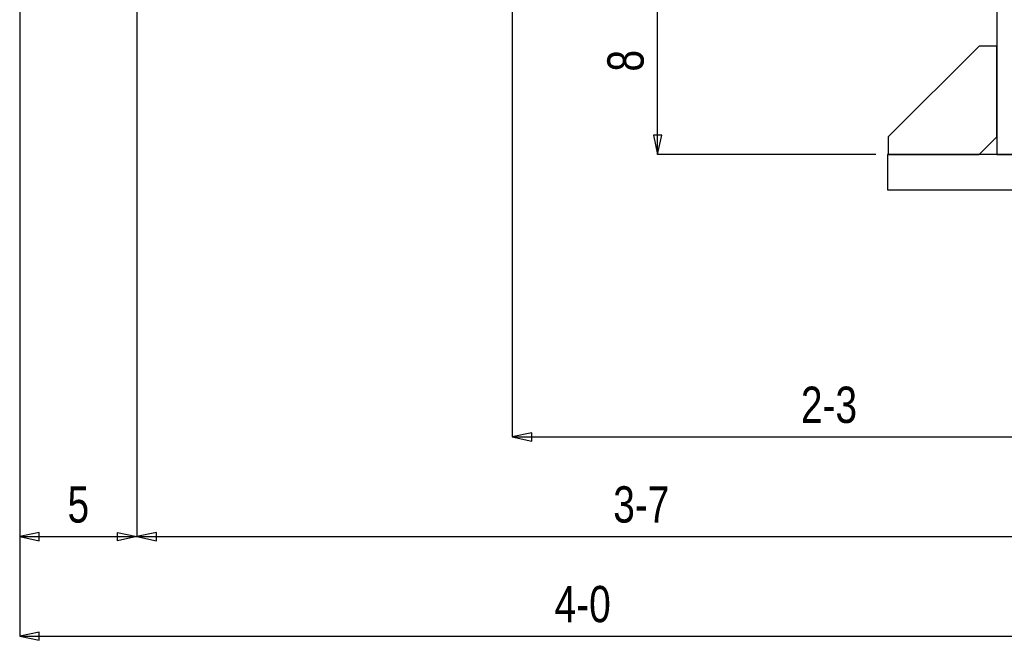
# Model space of a CAD drawing. Header units: inches. Extents: x -17.2 to 17.5, y -11.2 to 11.2.
# Tile 3 of 41: x -13.1 to -9.6, y -1.9 to 0.3. Entities that reach past the tile are written whole.
import ezdxf
from ezdxf.enums import TextEntityAlignment as Align

# ---------------------------------------------------------------- set-up
doc = ezdxf.new("R2010")
doc.units = ezdxf.units.IN
doc.header["$LTSCALE"] = 2.5
doc.header["$MEASUREMENT"] = 0
doc.layers.add('Layer_0', color=7, linetype='Continuous')

msp = doc.modelspace()

# ---------------------------------------------------------------- linework, layer by layer
at = {"color": 1, "linetype": 'Continuous'}
for p, q in [((-12.6983, 3.7399), (-12.6983, -1.5161)), ((-12.6983, 3.7399), (-12.6983, -1.5161)), ((-11.3649, 2.3083), (-11.3649, -1.162)), ((-13.1149, 1.7146), (-13.1149, -1.5161)), ((-10.8487, -0.1583), (-10.8487, 0.5083)), ((-10.8339, -0.0894), (-10.8635, -0.0894)), ((-10.8635, -0.0894), (-10.8487, -0.1583)), ((-10.8487, -0.1583), (-10.8339, -0.0894)), ((-10.0733, -0.1583), (-10.8487, -0.1583)), ((-11.2961, -1.1472), (-11.3649, -1.162)), ((-11.2961, -1.1767), (-11.2961, -1.1472)), ((-11.3649, -1.162), (-11.2961, -1.1767)), ((-11.3649, -1.162), (-9.1149, -1.162)), ((-13.0461, -1.5014), (-13.1149, -1.5161)), ((-13.0461, -1.5309), (-13.0461, -1.5014)), ((-12.7672, -1.5309), (-12.7672, -1.5014)), ((-12.7672, -1.5014), (-12.6983, -1.5161)), ((-12.6294, -1.5014), (-12.6983, -1.5161)), ((-12.6294, -1.5309), (-12.6294, -1.5014)), ((-13.1149, -1.5161), (-13.0461, -1.5309)), ((-13.1149, -1.5161), (-12.6983, -1.5161)), ((-13.1149, -1.5161), (-13.1149, -1.8703)), ((-12.6983, -1.5161), (-12.7672, -1.5309)), ((-12.6983, -1.5161), (-12.6294, -1.5309)), ((-12.6983, -1.5161), (-9.1149, -1.5161)), ((-13.0461, -1.8555), (-13.1149, -1.8703)), ((-13.1149, -1.8703), (-13.0461, -1.8851)), ((-13.1149, -1.8703), (-9.1149, -1.8703)), ((-13.0461, -1.8851), (-13.0461, -1.8555))]:
    msp.add_line(p, q, dxfattribs=at)
at = {"layer": 'Layer_0', "color": 2, "linetype": 'Continuous'}
for p, q in [((-9.6441, 1.5917), (-9.6441, -0.1583)), ((-9.7066, 0.2271), (-10.0295, -0.0958)), ((-9.6441, 0.2271), (-9.7066, 0.2271)), ((-9.6441, -0.0958), (-9.6441, 0.2271)), ((-10.0295, -0.0958), (-10.0295, -0.1583)), ((-9.7066, -0.1583), (-9.6441, -0.0958)), ((-10.0316, -0.1583), (-10.0316, -0.2833)), ((-8.1983, -0.1583), (-10.0316, -0.1583)), ((-10.0295, -0.1583), (-9.7066, -0.1583)), ((-9.6441, -0.1583), (-9.5691, -0.1583)), ((-10.0316, -0.2833), (-8.1983, -0.2833))]:
    msp.add_line(p, q, dxfattribs=at)

# ---------------------------------------------------------------- texts
at = {"color": 2, "linetype": 'Continuous', "width": 0.8}
msp.add_text('8', height=0.129, rotation=90, dxfattribs=at).set_placement((-10.8983, 0.175), align=Align.CENTER)
for s, height, p in [('2-3', 0.12902, (-10.2399, -1.1123)), ('5', 0.129, (-12.9066, -1.4665)), ('3-7', 0.12902, (-10.9066, -1.4665)), ('4-0', 0.12902, (-11.1149, -1.8207))]:
    msp.add_text(s, height=height, dxfattribs=at).set_placement(p, align=Align.CENTER)

doc.saveas('drawing.dxf')
